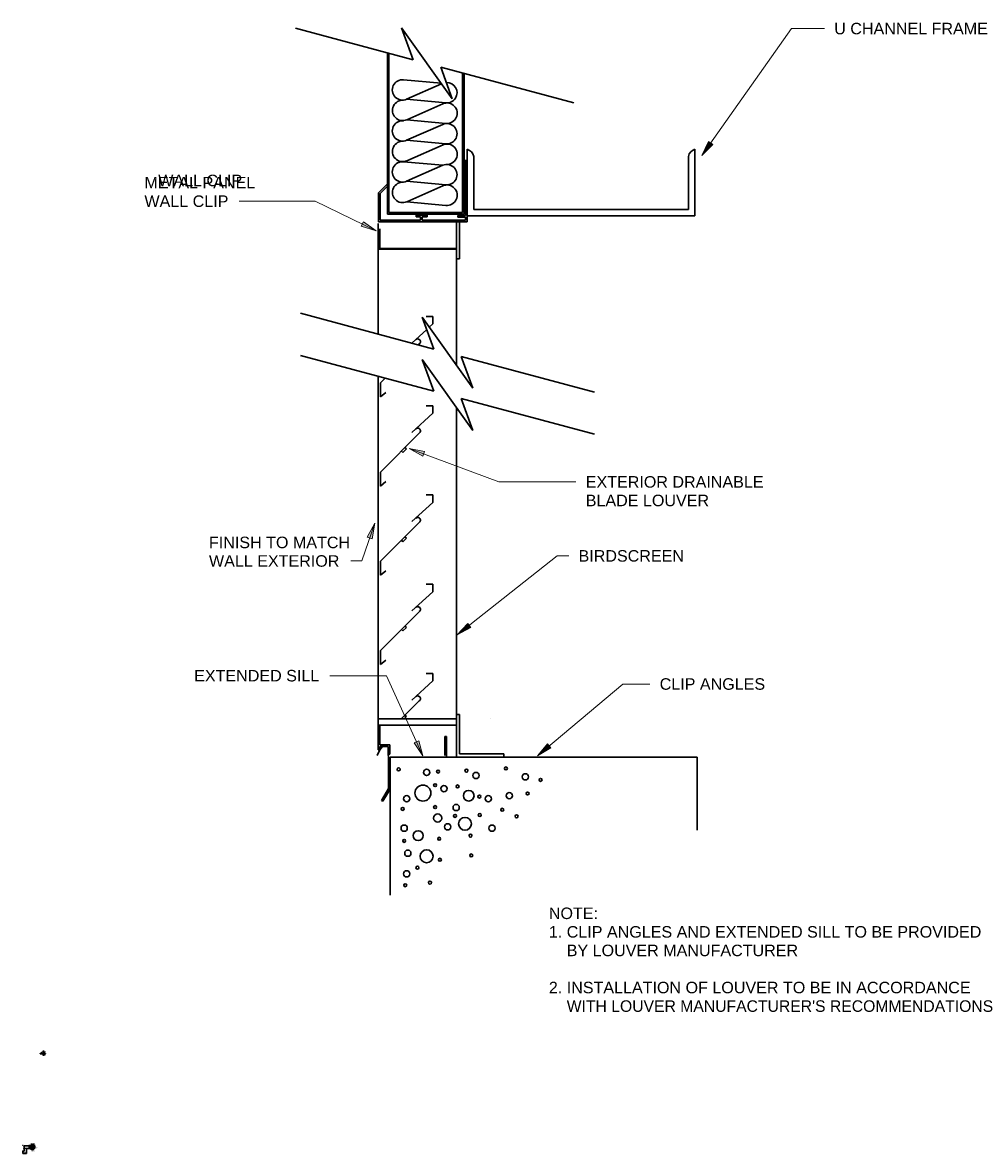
# Model space of a CAD drawing. Header units: inches. Extents: x 0 to 1852, y 1 to 884.
# Tile 1 of 2: x 0 to 743, y 1 to 884. Entities that reach past the tile are written whole.
import ezdxf

# ---------------------------------------------------------------- set-up
doc = ezdxf.new("R2010")
doc.units = ezdxf.units.IN
doc.header["$MEASUREMENT"] = 0
doc.linetypes.add('Center 1_4_', pattern=[0.53125, 0.25, -0.09375, 0.09375, -0.09375])
for name, color, linetype, lineweight in [('A-ANNO-DIMS', 211, 'Continuous', 9), ('A-DETL-CNTR', 5, 'Center 1_4_', 9), ('A-DETL-MEDM', 33, 'Continuous', 30), ('G-ANNO-TEXT', 231, 'Continuous', 9)]:
    doc.layers.add(name, color=color, linetype=linetype, lineweight=lineweight)
doc.styles.add('Arial', font='arial.ttf', dxfattribs={"height": 0.125})
doc.dimstyles.new('Copy of USACE_Arrow', dxfattribs={"dimscale": 12, "dimtxt": 0.125, "dimasz": 0.010417, "dimexe": 0.007812, "dimexo": 0.007813, "dimgap": 0.007812, "dimtad": 1, "dimdec": 5, "dimrnd": 0.03125, "dimzin": 1, "dimdsep": 46, "dimlunit": 4, "dimtxsty": 'Arial', "dimcen": 0.09, "dimazin": 0, "dimtfac": 1, "dimtdec": 5, "dimtix": 1, "dimtmove": 0, "dimatfit": 3, "dimfxl": 1, "dimtvp": 1, "dimtfill": 1, "dimfrac": 2, "dimtolj": 1, "dimtzin": 0, "dimarcsym": 2})

# ---------------------------------------------------------------- blocks, each defined once
blk = doc.blocks.new('*D5')
at = {"layer": 'A-ANNO-DIMS', "color": 0, "lineweight": -2, "transparency": 16777216}
for p, q in [((2.56, 4.54), (0.18, 4.54)), ((0.27, 2.49), (0.18, 2.49)), ((0.28, 4.41), (0.28, 2.61))]:
    blk.add_line(p, q, dxfattribs=at)
at = {"layer": 'A-ANNO-DIMS', "color": 0, "transparency": 16777216}
for points in [[(0.26, 4.41), (0.3, 4.41), (0.28, 4.54)], [(0.26, 2.61), (0.3, 2.61), (0.28, 2.49)]]:
    blk.add_solid(points, dxfattribs=at)
at = {"layer": 'A-ANNO-DIMS', "color": 0, "transparency": 16777216, "insert": (0.02, 3.51), "char_height": 0.125, "width": 0.9377, "attachment_point": 5, "rotation": 90, "style": 'Arial', "bg_fill": 3, "box_fill_scale": 1.25, "bg_fill_color": 256, "bg_fill_true_color": 13158600, "bg_fill_transparency": 0}
blk.add_mtext('\\A1;3X MINIMUM', dxfattribs=at)

msp = doc.modelspace()

# ---------------------------------------------------------------- hatches: boundary and pattern name
at = {"layer": 'G-ANNO-TEXT'}
for points in [[(530.652399, 780.441414), (539.211643, 789.088486), (535.930112, 791.403999)], [(275.975865, 721.691732), (266.042343, 728.717231), (264.296256, 725.100433)], [(301.955157, 551.551433), (312.49117, 545.46662), (313.898174, 549.22832)], [(274.872485, 493.000744), (269.070619, 482.306313), (272.868479, 481.000058)], [(339.403517, 405.828464), (350.064786, 411.691045), (347.575275, 414.842613)], [(312.538389, 311.393468), (309.391254, 323.146257), (305.73638, 321.481342)], [(402.088816, 311.393468), (412.570951, 317.570634), (409.988781, 320.646742)], [(14.62268, 78.877715), (14.611417, 79.003952), (14.570932, 78.993407)], [(16.46117, 77.882569), (16.553728, 77.795992), (16.576872, 77.830843)], [(0.836604, 6.101598), (0.754459, 6.19811), (0.727513, 6.166108)], [(5.198734, 5.590218), (5.215135, 5.715891), (5.173326, 5.714383)], [(5.796216, 4.487172), (5.775298, 4.362172), (5.817133, 4.362172)], [(6.734303, 4.546508), (6.713385, 4.421508), (6.75522, 4.421508)], [(7.298768, 5.155382), (7.41899, 5.115267), (7.4255, 5.156593)], [(7.386886, 4.565001), (7.365968, 4.440001), (7.407804, 4.440001)], [(7.405804, 4.77531), (7.531921, 4.762774), (7.529131, 4.804516)], [(7.964754, 6.447655), (7.985671, 6.572655), (7.943836, 6.572655)], [(8.1691, 4.602249), (8.148182, 4.477249), (8.190018, 4.477249)], [(8.31111, 4.494823), (8.290192, 4.369823), (8.332028, 4.369823)], [(8.790309, 4.535339), (8.769391, 4.410339), (8.811227, 4.410339)]]:
    msp.add_hatch(color=7, dxfattribs=at).paths.add_polyline_path(points)

# ---------------------------------------------------------------- linework, layer by layer
at = {"layer": 'A-DETL-CNTR'}
for p, q in [((0.939174, 2.277564), (-0.282613, 2.277564)), ((2.415165, 0.866857), (-0.282613, 0.866857)), ((9.251674, 6.277564), (0.939174, 6.277564)), ((0.939174, 6.277564), (0.939174, 2.277564)), ((8.977665, 4.723546), (2.415165, 4.723546)), ((2.415165, 4.723546), (2.415165, 0.866857))]:
    msp.add_line(p, q, dxfattribs=at)
at = {"layer": 'A-DETL-MEDM'}
for p, q in [((212.872056, 879.981201), (304.961566, 855.308683)), ((304.961566, 855.308683), (295.937566, 880.160683)), ((295.937566, 880.160683), (335.513566, 824.684683)), ((284.765566, 860.719573), (284.765566, 734.550112)), ((286.013566, 860.38521), (286.013566, 735.798112)), ((335.513566, 824.684683), (326.489566, 849.536683)), ((326.489566, 849.536683), (430.625566, 821.636683)), ((326.776718, 836.931636), (297.377566, 839.646112)), ((343.517566, 735.798112), (343.517566, 844.97456)), ((344.765566, 734.550112), (344.765566, 844.640198)), ((299.861566, 824.406112), (327.144707, 836.415804)), ((330.521566, 821.598112), (299.861566, 824.406112)), ((328.145566, 820.806112), (299.993566, 808.350112)), ((299.861566, 792.366112), (328.049566, 804.762112)), ((299.969566, 808.398112), (330.617566, 805.530112)), ((330.521566, 789.534112), (299.861566, 792.366112)), ((328.3344, 788.825582), (299.993566, 776.298112)), ((347.273566, 785.283276), (347.273566, 733.230112)), ((352.265566, 779.754112), (352.265566, 738.222112)), ((520.217566, 738.222112), (520.217566, 779.76404)), ((525.209566, 733.230112), (525.209566, 785.281496)), ((328.049566, 772.758112), (297.377566, 775.590112)), ((299.861566, 760.362112), (328.049566, 772.758112)), ((345.905566, 733.494112), (345.905566, 777.018112)), ((347.165566, 777.018112), (347.165566, 728.646112)), ((330.521566, 757.542112), (299.861566, 760.362112)), ((277.829566, 751.350112), (284.765566, 758.286112)), ((277.829566, 729.894112), (277.829566, 751.350112)), ((284.765566, 756.522112), (279.089566, 750.834112)), ((328.145566, 756.750112), (299.993566, 744.294112)), ((279.089566, 750.834112), (279.089566, 729.894112)), ((299.969566, 744.342112), (330.617566, 741.486112)), ((284.765566, 734.550112), (344.765566, 734.550112)), ((286.013566, 735.798112), (343.517566, 735.798112)), ((307.265566, 732.474112), (307.265566, 733.722112)), ((307.265566, 733.722112), (315.785566, 733.722112)), ((315.785566, 733.722112), (315.785566, 732.474112)), ((339.929566, 732.234112), (339.929566, 733.494112)), ((339.929566, 733.494112), (345.905566, 733.494112)), ((352.265566, 738.222112), (520.217566, 738.222112)), ((277.545449, 727.278112), (277.545449, 707.838112)), ((277.829566, 728.646112), (277.829566, 729.894112)), ((326.417566, 728.646112), (277.829566, 728.646112)), ((279.089566, 729.894112), (310.733566, 729.894112)), ((310.733566, 732.474112), (307.265566, 732.474112)), ((310.733566, 729.894112), (310.733566, 732.474112)), ((315.785566, 732.474112), (311.993566, 732.474112)), ((311.993566, 732.474112), (311.993566, 729.894112)), ((311.993566, 729.894112), (326.417566, 729.894112)), ((326.417566, 729.894112), (345.905566, 729.894112)), ((347.165566, 728.646112), (326.417566, 728.646112)), ((338.745449, 616.587129), (338.745449, 728.618394)), ((345.905566, 732.234112), (339.929566, 732.234112)), ((341.241449, 699.582112), (341.241449, 728.691254)), ((345.905566, 729.894112), (345.905566, 732.234112)), ((355.037566, 733.290112), (347.165566, 733.290112)), ((347.273566, 733.230112), (525.209566, 733.230112)), ((278.793449, 723.198112), (278.793449, 707.838112)), ((277.545449, 640.865368), (277.545449, 707.838112)), ((277.545449, 707.838112), (338.745449, 707.838112)), ((338.745449, 707.214112), (277.545449, 707.214112)), ((338.745449, 699.582112), (341.241449, 699.582112)), ((321.033449, 629.214112), (216.897449, 657.114112)), ((351.585449, 598.590112), (311.997449, 654.078112)), ((311.997449, 654.078112), (321.033449, 629.214112)), ((315.129449, 654.654112), (320.385449, 654.654112)), ((320.385449, 654.654112), (320.385449, 648.798112)), ((320.385449, 648.762112), (317.598518, 646.227447)), ((315.535024, 644.343908), (303.981449, 633.846112)), ((309.897449, 633.390112), (308.956966, 632.449629)), ((321.033449, 596.286112), (216.897449, 624.186112)), ((351.585449, 565.662112), (311.997449, 621.138112)), ((311.997449, 621.138112), (321.033449, 596.286112)), ((446.685449, 595.542112), (342.549449, 623.442112)), ((342.549449, 623.442112), (351.585449, 598.590112)), ((277.545449, 335.310112), (277.545449, 607.937368)), ((283.089449, 606.438112), (279.465449, 602.790112)), ((279.465449, 602.790112), (279.465449, 591.870112)), ((279.465449, 591.870112), (283.689449, 595.350112)), ((315.129449, 584.910112), (320.385449, 584.910112)), ((320.385449, 584.910112), (320.385449, 579.066112)), ((338.745449, 310.254112), (338.745449, 583.655237)), ((446.685449, 562.614112), (342.549449, 590.514112)), ((342.549449, 590.514112), (351.585449, 565.662112)), ((320.385449, 579.018112), (303.981449, 564.102112)), ((309.897449, 563.646112), (279.465449, 533.046112)), ((295.788311, 549.459085), (296.829449, 548.358112)), ((296.829449, 548.358112), (299.625449, 551.166112)), ((299.625449, 551.166112), (298.498985, 552.184723)), ((279.465449, 533.046112), (279.465449, 522.126112)), ((279.465449, 522.126112), (283.689449, 525.606112)), ((315.129449, 515.166112), (320.385449, 515.166112)), ((320.385449, 515.166112), (320.385449, 509.322112)), ((320.385449, 509.286112), (303.981449, 494.358112)), ((309.897449, 493.902112), (279.465449, 463.302112)), ((295.788311, 479.715085), (296.829449, 478.614112)), ((296.829449, 478.614112), (299.625449, 481.434112)), ((299.625449, 481.434112), (298.498993, 482.440731)), ((279.465449, 463.302112), (279.465449, 452.382112)), ((279.465449, 452.382112), (283.689449, 455.862112)), ((315.129449, 445.422112), (320.385449, 445.422112)), ((320.385449, 445.422112), (320.385449, 439.578112)), ((320.385449, 439.542112), (303.981449, 424.614112)), ((309.897449, 424.170112), (279.465449, 393.570112)), ((295.782494, 409.977236), (296.829449, 408.870112)), ((296.829449, 408.870112), (299.625449, 411.690112)), ((299.625449, 411.690112), (298.497449, 412.698112)), ((279.465449, 393.570112), (279.465449, 382.638112)), ((279.465449, 382.638112), (283.689449, 386.118112)), ((315.129449, 375.678112), (320.385449, 375.678112)), ((320.385449, 375.678112), (320.385449, 369.846112)), ((320.385449, 369.798112), (303.981449, 354.870112)), ((309.897449, 354.426112), (295.689449, 340.134112)), ((338.745449, 340.134112), (277.545449, 340.134112)), ((297.825449, 340.134112), (299.625449, 341.946112)), ((299.625449, 341.946112), (298.501322, 342.962609)), ((338.745449, 310.254112), (338.745449, 343.578112)), ((338.745449, 343.578112), (341.241449, 343.578112)), ((341.241449, 343.578112), (341.241449, 312.750112)), ((365.441566, 340.230112), (365.525566, 340.134112)), ((338.745449, 335.310112), (277.545449, 335.310112)), ((277.545449, 315.870112), (277.545449, 335.310112)), ((278.793449, 335.310112), (278.793449, 319.950112)), ((278.793449, 319.950112), (286.629449, 319.950112)), ((285.381449, 318.702112), (278.793449, 318.702112)), ((278.793449, 318.702112), (278.793449, 315.870112)), ((278.793449, 315.870112), (280.953449, 318.702112)), ((280.953449, 318.702112), (285.381449, 318.702112)), ((285.381449, 312.678112), (285.381449, 318.702112)), ((285.381449, 318.702112), (285.381449, 311.502112)), ((286.629449, 319.950112), (286.629449, 312.678112)), ((329.721449, 311.502112), (329.721449, 326.526112)), ((329.721449, 326.526112), (330.981449, 326.526112)), ((330.981449, 326.526112), (330.981449, 310.254112)), ((276.885449, 311.502112), (278.793449, 315.870112)), ((278.793449, 315.870112), (277.545449, 315.870112)), ((286.629449, 312.678112), (285.381449, 312.678112)), ((285.689566, 311.502112), (285.689566, 285.654112)), ((286.949566, 285.306112), (286.949566, 310.254112)), ((286.949566, 310.254112), (400.637566, 310.254112)), ((375.873449, 310.254112), (338.745449, 310.254112)), ((341.241449, 312.750112), (375.873449, 312.750112)), ((375.873449, 312.750112), (375.873449, 310.254112)), ((400.637566, 310.254112), (526.949566, 310.254112)), ((526.949566, 310.254112), (526.949566, 253.205134)), ((285.689566, 285.654112), (280.133566, 276.438112)), ((281.201566, 275.790112), (286.949566, 285.306112)), ((286.949566, 285.306112), (286.949566, 202.516454)), ((280.133566, 276.438112), (281.201566, 275.790112)), ((15.539487, 79.833406), (16.02034, 79.833406)), ((15.651959, 79.829778), (16.467612, 79.014125)), ((15.651959, 78.845375), (15.651959, 79.829778)), ((15.651959, 79.745403), (16.467612, 78.92975)), ((15.651959, 79.661028), (16.467612, 78.845375)), ((15.651959, 79.576653), (16.383237, 78.845375)), ((15.732706, 79.833406), (16.467612, 79.0985)), ((15.812272, 79.833406), (16.467612, 79.178065)), ((15.891753, 79.833406), (16.467612, 79.257631)), ((15.971318, 79.833406), (16.042868, 79.761856)), ((16.02034, 79.833406), (16.044556, 79.75654)), ((16.044556, 79.75654), (16.068856, 79.888671)), ((16.045147, 79.759662), (16.467612, 79.337196)), ((16.054006, 79.886189), (16.054006, 80.941975)), ((16.057479, 79.826811), (16.467612, 79.416678)), ((16.068856, 79.888671), (16.100075, 79.833406)), ((16.100075, 79.833406), (16.580084, 79.833406)), ((16.13045, 79.833406), (16.467612, 79.496243)), ((16.210015, 79.833406), (16.467612, 79.575809)), ((16.289497, 79.833406), (16.467612, 79.655375)), ((16.369062, 79.833406), (16.467612, 79.73494)), ((16.467612, 78.845375), (16.467612, 79.833406)), ((13.424091, 78.716468), (14.42743, 78.716468)), ((13.424091, 78.456052), (14.42743, 78.456052)), ((14.42743, 78.392513), (14.42743, 78.783138)), ((14.42743, 78.783138), (14.570659, 78.783138)), ((14.42743, 78.591713), (14.570659, 78.591713)), ((14.570659, 78.392513), (14.42743, 78.392513)), ((14.674826, 78.861263), (14.570659, 78.861263)), ((14.570659, 78.861263), (14.570659, 78.314388)), ((14.570659, 78.314388), (14.674826, 78.314388)), ((14.674826, 78.314388), (14.674826, 78.861263)), ((14.818055, 78.783138), (14.674826, 78.783138)), ((14.674826, 78.591713), (14.818055, 78.591713)), ((14.674826, 78.392513), (14.818055, 78.392513)), ((14.818055, 78.392513), (14.818055, 78.783138)), ((14.818055, 78.716468), (14.99603, 78.716468)), ((14.818055, 78.456052), (14.99603, 78.456052)), ((14.845639, 78.716468), (15.146421, 78.716468)), ((14.845639, 78.458656), (15.404233, 78.458656)), ((15.146421, 78.716468), (15.539603, 78.716468)), ((15.275327, 78.845375), (16.994077, 78.845375)), ((15.275327, 78.32975), (16.994077, 78.32975)), ((15.404233, 78.458656), (15.539603, 78.458656)), ((15.539487, 77.324084), (16.02034, 77.324084)), ((15.651959, 79.492278), (16.298862, 78.845375)), ((15.651959, 79.407903), (16.214487, 78.845375)), ((15.651959, 79.323528), (16.130112, 78.845375)), ((15.651959, 79.239153), (16.045737, 78.845375)), ((15.651959, 79.154778), (15.961362, 78.845375)), ((15.651959, 79.070403), (15.876987, 78.845375)), ((15.651959, 78.986028), (15.792612, 78.845375)), ((15.651959, 78.901653), (15.708237, 78.845375)), ((16.467612, 78.845375), (15.651959, 78.845375)), ((15.651959, 78.273471), (15.708237, 78.32975)), ((15.651959, 78.189096), (15.792612, 78.32975)), ((15.651959, 78.104721), (15.876987, 78.32975)), ((15.651959, 78.020346), (15.961362, 78.32975)), ((15.651959, 77.514096), (16.467612, 78.32975)), ((16.467612, 78.32975), (15.651959, 78.32975)), ((15.651959, 78.32975), (15.651959, 77.324084)), ((15.651959, 77.682846), (16.298862, 78.32975)), ((15.651959, 77.767221), (16.214487, 78.32975)), ((15.651959, 77.851596), (16.130112, 78.32975)), ((15.651959, 77.935971), (16.045737, 78.32975)), ((15.651959, 77.598471), (16.383237, 78.32975)), ((15.651959, 77.429721), (16.467612, 78.245375)), ((15.651959, 77.345346), (16.467612, 78.161)), ((15.932742, 78.716468), (15.68521, 78.716468)), ((15.932742, 78.458656), (15.68521, 78.458656)), ((15.715072, 77.324084), (16.467612, 78.076625)), ((15.794637, 77.324084), (16.467612, 77.997059)), ((15.874118, 77.324084), (16.467612, 77.917493)), ((15.953684, 77.324084), (16.467612, 77.837928)), ((16.02034, 77.324084), (16.044556, 77.40095)), ((16.044556, 77.40095), (16.068856, 77.268818)), ((16.054753, 77.345503), (16.467612, 77.758446)), ((16.068856, 77.268818), (16.100075, 77.324084)), ((16.318602, 78.716468), (16.07835, 78.716468)), ((16.318602, 78.458656), (16.07835, 78.458656)), ((16.100075, 77.324084), (16.580084, 77.324084)), ((16.112815, 77.324084), (16.467612, 77.678881)), ((16.192381, 77.324084), (16.467612, 77.599315)), ((16.271862, 77.324084), (16.467612, 77.51975)), ((16.351428, 77.324084), (16.467612, 77.440184)), ((16.430993, 77.324084), (16.467612, 77.360703)), ((16.649859, 78.716468), (16.464209, 78.716468)), ((16.649859, 78.458656), (16.464209, 78.458656)), ((16.467612, 78.32975), (16.467612, 77.324084)), ((16.795466, 78.716468), (16.865171, 78.716468)), ((16.795466, 78.458656), (17.122983, 78.458656)), ((16.865171, 78.716468), (17.423764, 78.716468)), ((17.122983, 78.458656), (17.423764, 78.458656)), ((0.750795, 2.539161), (-0.282613, 2.539161)), ((-0.282613, 2.539161), (-0.282613, 0.632911)), ((0.810449, 2.485608), (-0.282613, 2.485608)), ((2.582038, 0.716684), (-0.282613, 0.716684)), ((2.657045, 0.632911), (-0.282613, 0.632911)), ((5.657045, 6.453149), (0.750795, 6.453149)), ((0.750795, 6.453149), (0.750795, 2.539161)), ((5.657045, 6.424968), (0.810449, 6.424968)), ((0.810449, 6.424968), (0.810449, 2.485608)), ((5.657045, 4.566861), (2.582038, 4.566861)), ((2.582038, 4.566861), (2.582038, 0.716684)), ((5.657045, 4.538764), (2.657045, 4.538764)), ((2.657045, 4.538764), (2.657045, 0.632911)), ((4.714829, 5.864296), (4.546079, 5.864296)), ((4.546079, 5.864296), (4.546079, 5.808018)), ((4.546079, 5.808018), (4.714829, 5.808018)), ((4.546079, 5.142552), (4.546079, 5.198746)), ((4.546079, 5.198746), (4.714829, 5.198746)), ((4.714829, 5.142552), (4.546079, 5.142552)), ((4.630454, 5.864296), (4.630454, 5.976768)), ((4.630454, 5.976768), (5.319545, 5.976768)), ((4.630454, 5.198746), (4.630454, 5.808018)), ((4.630454, 5.142552), (4.630454, 5.029996)), ((4.630454, 5.029996), (5.319545, 5.029996)), ((4.714829, 5.808018), (4.714829, 5.864296)), ((4.714829, 5.198746), (4.714829, 5.142552)), ((5.221079, 5.531521), (5.418011, 5.531521)), ((5.221079, 5.475243), (5.221079, 5.531521)), ((5.418011, 5.475243), (5.221079, 5.475243)), ((5.319545, 5.976768), (5.319545, 5.531521)), ((5.319545, 5.029996), (5.319545, 5.475243)), ((5.418011, 5.531521), (5.418011, 5.475243)), ((5.74142, 6.453149), (5.657045, 6.453149)), ((5.657045, 4.538764), (5.657045, 6.453149)), ((5.657045, 4.538764), (5.74142, 4.538764)), ((5.74142, 4.538764), (5.74142, 6.453149)), ((5.825795, 4.538686), (5.825795, 6.453185)), ((5.91017, 3.974549), (5.91017, 7.017364)), ((5.91017, 7.017364), (6.963086, 7.017364)), ((6.963086, 3.974549), (5.91017, 3.974549)), ((6.963086, 6.975177), (5.952358, 6.975177)), ((5.952358, 6.975177), (5.952358, 4.016736)), ((5.952358, 4.016736), (6.962326, 4.016736)), ((5.994545, 4.538686), (5.994545, 6.453042)), ((6.025004, 7.758599), (6.995821, 7.758599)), ((6.07892, 6.453149), (6.163295, 6.453149)), ((6.07892, 4.538764), (6.07892, 6.453149)), ((6.163295, 4.538764), (6.07892, 4.538764)), ((6.163295, 6.453149), (6.163295, 4.538764)), ((6.453774, 6.453149), (6.163295, 6.453149)), ((6.453788, 6.424968), (6.163295, 6.424968)), ((6.424742, 4.566861), (6.163295, 4.566861)), ((6.453815, 4.538764), (6.163295, 4.538764)), ((6.439286, 4.532605), (6.368502, 4.532605)), ((6.439286, 6.487405), (6.369001, 6.487405)), ((6.440957, 4.504508), (6.369739, 4.504508)), ((6.439286, 6.459308), (6.36996, 6.459308)), ((6.380931, 6.318655), (6.453242, 6.318655)), ((6.382164, 6.346752), (6.452919, 6.346752)), ((6.382164, 4.673258), (6.452448, 4.673258)), ((6.382164, 4.645161), (6.453644, 4.645161)), ((6.382164, 4.573021), (6.439286, 4.573021)), ((6.382318, 6.390711), (6.439557, 6.390711)), ((6.383276, 4.601202), (6.439286, 4.601202)), ((6.383847, 6.418808), (6.439286, 6.418808)), ((8.325911, 6.38278), (6.388323, 6.38278)), ((6.388323, 6.354683), (8.325911, 6.354683)), ((8.325911, 4.63723), (6.388323, 4.63723)), ((6.388323, 4.609049), (8.325911, 4.609049)), ((6.443336, 6.354683), (6.471433, 6.38278)), ((6.443336, 4.63723), (6.471433, 4.609049)), ((6.480629, 6.354683), (6.508726, 6.38278)), ((6.480629, 4.63723), (6.508726, 4.609049)), ((6.555217, 6.354683), (6.583314, 6.38278)), ((6.555217, 4.63723), (6.583314, 4.609049)), ((6.592426, 6.354683), (6.620608, 6.38278)), ((6.592426, 4.63723), (6.620608, 4.609049)), ((6.667014, 6.354683), (6.695195, 6.38278)), ((6.667014, 4.63723), (6.695195, 4.609049)), ((6.704308, 6.354683), (6.732489, 6.38278)), ((6.704308, 4.63723), (6.732489, 4.609049)), ((6.920898, 6.424968), (6.738142, 6.424968)), ((6.738142, 6.424968), (6.738142, 6.38278)), ((6.738142, 6.414421), (6.931445, 6.414421)), ((6.738142, 6.403874), (6.941992, 6.403874)), ((6.738142, 6.393327), (6.952539, 6.393327)), ((6.738142, 4.565933), (6.738142, 4.609049)), ((6.952539, 4.597574), (6.738142, 4.597574)), ((6.941992, 4.587027), (6.738142, 4.587027)), ((6.931445, 4.57648), (6.738142, 4.57648)), ((6.920898, 4.565933), (6.738142, 4.565933)), ((6.778895, 6.354683), (6.807076, 6.38278)), ((6.778895, 4.63723), (6.807076, 4.609049)), ((6.816189, 6.354683), (6.844286, 6.38278)), ((6.816189, 4.63723), (6.844286, 4.609049)), ((6.850614, 7.499146), (7.331467, 7.499146)), ((6.850614, 3.489983), (7.331467, 3.489983)), ((6.890776, 6.354683), (6.918873, 6.38278)), ((6.890776, 4.63723), (6.918873, 4.609049)), ((6.963086, 6.607808), (6.920898, 6.607808)), ((6.920898, 6.607808), (6.920898, 6.424968)), ((6.920898, 4.383177), (6.920898, 4.565933)), ((6.963086, 4.383177), (6.920898, 4.383177)), ((6.92807, 6.354683), (6.956167, 6.38278)), ((6.92807, 4.63723), (6.956167, 4.609049)), ((6.931445, 6.414421), (6.931445, 6.607808)), ((6.931445, 4.383177), (6.931445, 4.57648)), ((6.941992, 6.403874), (6.941992, 6.607808)), ((6.941992, 4.383177), (6.941992, 4.587027)), ((6.952539, 6.393327), (6.952539, 6.607808)), ((6.952539, 4.383177), (6.952539, 4.597574)), ((6.962326, 4.016736), (7.441239, 4.495649)), ((6.963086, 7.495518), (7.778739, 6.679864)), ((6.963086, 6.607808), (6.963086, 7.495518)), ((6.963086, 7.411143), (7.778739, 6.595489)), ((6.963086, 7.326768), (7.778739, 6.511114)), ((6.963086, 7.242393), (7.694364, 6.511114)), ((6.963086, 7.158018), (7.609989, 6.511114)), ((6.963086, 7.073643), (7.525614, 6.511114)), ((6.963086, 6.989268), (7.441239, 6.511114)), ((6.963086, 6.904893), (7.356864, 6.511114)), ((6.963086, 6.820518), (7.272489, 6.511114)), ((6.963086, 6.736143), (7.188114, 6.511114)), ((6.963086, 6.651768), (7.103739, 6.511114)), ((6.963086, 6.38278), (6.963086, 6.607808)), ((6.963086, 6.567393), (7.019364, 6.511114)), ((7.778739, 6.511114), (6.963086, 6.511114)), ((6.963086, 4.383177), (6.963086, 4.609049)), ((6.963086, 4.439371), (7.019364, 4.495649)), ((6.963086, 4.354996), (7.103739, 4.495649)), ((6.963086, 4.270621), (7.188114, 4.495649)), ((6.963086, 4.186246), (7.272489, 4.495649)), ((6.963086, 3.679996), (7.778739, 4.495649)), ((7.778739, 4.495649), (6.963086, 4.495649)), ((6.963086, 3.848746), (7.609989, 4.495649)), ((6.963086, 3.933121), (7.525614, 4.495649)), ((6.963086, 4.101871), (7.356864, 4.495649)), ((6.963086, 3.764371), (7.694364, 4.495649)), ((6.963086, 3.595621), (7.778739, 4.411274)), ((6.963086, 4.383177), (6.963086, 3.489983)), ((6.963086, 3.511246), (7.778739, 4.326899)), ((7.002658, 6.354683), (7.030754, 6.38278)), ((7.002658, 4.63723), (7.030754, 4.609049)), ((7.026198, 3.489983), (7.778739, 4.242524)), ((7.039951, 6.354683), (7.068048, 6.38278)), ((7.039951, 4.63723), (7.068048, 4.609049)), ((7.043833, 7.499146), (7.778739, 6.764239)), ((7.105764, 3.489983), (7.778739, 4.162958)), ((7.114539, 6.354683), (7.142636, 6.38278)), ((7.114539, 4.63723), (7.142636, 4.609049)), ((7.123398, 7.499146), (7.778739, 6.843805)), ((7.151833, 6.354683), (7.179929, 6.38278)), ((7.151833, 4.63723), (7.179929, 4.609049)), ((7.185245, 3.489983), (7.778739, 4.083393)), ((7.202879, 7.499146), (7.778739, 6.923371)), ((7.226336, 6.354683), (7.254517, 6.38278)), ((7.226336, 4.63723), (7.254517, 4.609049)), ((7.263629, 6.354683), (7.291811, 6.38278)), ((7.263629, 4.63723), (7.291811, 4.609049)), ((7.264811, 3.489983), (7.778739, 4.003827)), ((7.282445, 7.499146), (7.353995, 7.427596)), ((7.310373, 6.354683), (7.310373, 4.63723)), ((7.394929, 5.74827), (7.310373, 5.734077)), ((7.394886, 5.734065), (7.310542, 5.734065)), ((7.310542, 5.734065), (7.394929, 5.719906)), ((7.331376, 5.737602), (7.394905, 5.737602)), ((7.331467, 7.499146), (7.355683, 7.42228)), ((7.331467, 3.489983), (7.355683, 3.566849)), ((7.331729, 5.73051), (7.394868, 5.73051)), ((7.338217, 6.354683), (7.366398, 6.38278)), ((7.338217, 4.63723), (7.366398, 4.609049)), ((7.352062, 5.741075), (7.394852, 5.741075)), ((7.35231, 5.727057), (7.39492, 5.727057)), ((7.355683, 7.42228), (7.379983, 7.554411)), ((7.355683, 3.566849), (7.379983, 3.434718)), ((7.356273, 7.425402), (7.778739, 7.002936)), ((7.365133, 7.652793), (7.365133, 8.031383)), ((7.36588, 3.511402), (7.778739, 3.924346)), ((7.368606, 7.492551), (7.778739, 7.082418)), ((7.375511, 6.354683), (7.403692, 6.38278)), ((7.375511, 4.63723), (7.403692, 4.609049)), ((7.379983, 7.554411), (7.411201, 7.499146)), ((7.379983, 3.434718), (7.411201, 3.489983)), ((7.394917, 5.734105), (8.581483, 5.734105)), ((7.411201, 7.499146), (7.891211, 7.499146)), ((7.411201, 3.489983), (7.891211, 3.489983)), ((7.422845, 6.354683), (7.422845, 4.63723)), ((7.423942, 3.489983), (7.778739, 3.84478)), ((7.484017, 6.251155), (7.436936, 6.321186)), ((7.436936, 6.321186), (7.472289, 6.243224)), ((7.495829, 6.259086), (7.436936, 6.321186)), ((7.441576, 7.499146), (7.778739, 7.161983)), ((7.44567, 6.301925), (7.481148, 6.249214)), ((7.450098, 6.354683), (7.478195, 6.38278)), ((7.450098, 4.63723), (7.478195, 4.609049)), ((7.451614, 6.305709), (7.48697, 6.253096)), ((7.454404, 6.282665), (7.478195, 6.247189)), ((7.466097, 6.290437), (7.489923, 6.255036)), ((7.8317, 5.734105), (7.484017, 6.251155)), ((7.487392, 6.354683), (7.515489, 6.38278)), ((7.487392, 4.63723), (7.515489, 4.609049)), ((7.503508, 3.489983), (7.778739, 3.765214)), ((7.521142, 7.499146), (7.778739, 7.241549)), ((7.561979, 6.354683), (7.590076, 6.38278)), ((7.561979, 4.63723), (7.590076, 4.609049)), ((7.582989, 3.489983), (7.778739, 3.685649)), ((7.599273, 6.354683), (7.62737, 6.38278)), ((7.599273, 4.63723), (7.62737, 4.609049)), ((7.600623, 7.499146), (7.778739, 7.321114)), ((7.662554, 3.489983), (7.778739, 3.606083)), ((7.673186, 6.354683), (7.701367, 6.38278)), ((7.673186, 4.63723), (7.701367, 4.609049)), ((7.680189, 7.499146), (7.778739, 7.40068)), ((7.688879, 7.758599), (8.965895, 7.758599)), ((7.710479, 6.354683), (7.738661, 6.38278)), ((7.710479, 4.63723), (7.738661, 4.609049)), ((7.74212, 3.489983), (7.778739, 3.526602)), ((7.778739, 6.607808), (7.778739, 7.499146)), ((7.820926, 6.607808), (7.778739, 6.607808)), ((7.778739, 6.607808), (7.778739, 6.38278)), ((7.778739, 4.609049), (7.778739, 4.383177)), ((7.778739, 4.383177), (7.778739, 3.489983)), ((7.778739, 4.383177), (7.820926, 4.383177)), ((7.785067, 6.354683), (7.813164, 6.38278)), ((7.785067, 4.63723), (7.813164, 4.609049)), ((7.789286, 6.393327), (7.789286, 6.607808)), ((8.003767, 6.393327), (7.789286, 6.393327)), ((7.789286, 4.383177), (7.789286, 4.597574)), ((7.789286, 4.597574), (8.003767, 4.597574)), ((7.799833, 6.403874), (7.799833, 6.607808)), ((8.003767, 6.403874), (7.799833, 6.403874)), ((7.799833, 4.383177), (7.799833, 4.587027)), ((7.799833, 4.587027), (8.003767, 4.587027)), ((7.810379, 6.414421), (7.810379, 6.607808)), ((8.003767, 6.414421), (7.810379, 6.414421)), ((7.810379, 4.383177), (7.810379, 4.57648)), ((7.810379, 4.57648), (8.003767, 4.57648)), ((7.820926, 6.424968), (7.820926, 6.607808)), ((8.003767, 6.424968), (7.820926, 6.424968)), ((7.820926, 4.383177), (7.820926, 4.565933)), ((7.820926, 4.565933), (8.003767, 4.565933)), ((7.822361, 6.354683), (7.850458, 6.38278)), ((7.822361, 4.63723), (7.850458, 4.609049)), ((7.896948, 6.354683), (7.925045, 6.38278)), ((7.896948, 4.63723), (7.925045, 4.609049)), ((7.912558, 6.468505), (7.912558, 6.277564)), ((7.912558, 4.523408), (7.912558, 4.714349)), ((7.934242, 6.354683), (7.962339, 6.38278)), ((7.934242, 4.63723), (7.962339, 4.609049)), ((8.003767, 6.38278), (8.003767, 6.424968)), ((8.003767, 4.565933), (8.003767, 4.609049)), ((8.008829, 6.354683), (8.036926, 6.38278)), ((8.008829, 4.63723), (8.036926, 4.609049)), ((8.024101, 5.734105), (8.024101, 5.609905)), ((8.024101, 5.609905), (8.19475, 5.734105)), ((8.046123, 6.354683), (8.07422, 6.38278)), ((8.046123, 4.63723), (8.07422, 4.609049)), ((8.120711, 6.354683), (8.148808, 6.38278)), ((8.120711, 4.63723), (8.148808, 4.609049)), ((8.158004, 6.354683), (8.186101, 6.38278)), ((8.158004, 4.63723), (8.186101, 4.609049)), ((8.227361, 6.314268), (8.227361, 5.762539)), ((8.227361, 5.706261), (8.227361, 4.692496)), ((8.232508, 6.354683), (8.260689, 6.38278)), ((8.232508, 4.63723), (8.260689, 4.609049)), ((8.33207, 4.673258), (8.261701, 4.673258)), ((8.33207, 6.346752), (8.262173, 6.346752)), ((8.333247, 6.318655), (8.262495, 6.318655)), ((8.33207, 4.645161), (8.262897, 4.645161)), ((8.269801, 6.354683), (8.297983, 6.38278)), ((8.269801, 4.63723), (8.297983, 4.609049)), ((8.33207, 4.573021), (8.274121, 4.573021)), ((8.274864, 6.487405), (8.345233, 6.487405)), ((8.274864, 6.459308), (8.34622, 6.459308)), ((8.33033, 6.418808), (8.274864, 6.418808)), ((8.330901, 4.601202), (8.274864, 4.601202)), ((8.275068, 4.532605), (8.345676, 4.532605)), ((8.33186, 6.390711), (8.275164, 6.390711)), ((8.276224, 4.538764), (8.945071, 4.538764)), ((8.276547, 4.566861), (8.950027, 4.566861)), ((8.276563, 4.504508), (8.345998, 4.504508)), ((8.289381, 6.453149), (9.282635, 6.453149)), ((8.289394, 6.424968), (9.277665, 6.424968)), ((8.64122, 5.794096), (8.581483, 5.734527)), ((8.581483, 5.734527), (8.64122, 5.674789)), ((8.937629, 4.496577), (9.017701, 4.950514)), ((8.998801, 5.298308), (9.048498, 5.388674)), ((9.088745, 5.66593), (9.218008, 5.774436)), ((9.148483, 5.692508), (9.088745, 5.66593)), ((9.105029, 5.44588), (9.148483, 5.692508)), ((9.15827, 5.747858), (9.289895, 6.494324)), ((9.218008, 5.774436), (9.15827, 5.747858))]:
    msp.add_line(p, q, dxfattribs=at)
for centre, radius in [((293.597458, 300.747256), 1.152904), ((315.502658, 298.345256), 2.440204), ((346.631106, 299.717828), 1.152904), ((377.471326, 301.433544), 1.152904), ((324.437678, 299.03154), 1.152904), ((354.12499, 295.943252), 2.440204), ((392.747322, 294.913824), 2.440204), ((404.564602, 292.511824), 1.152904), ((312.620398, 282.217528), 6.244948), ((322.131866, 288.394104), 1.152904), ((329.049298, 285.64896), 2.440204), ((339.713674, 287.364676), 1.152904), ((348.360466, 280.158672), 4.164412), ((394.476682, 281.874388), 1.152904), ((299.938438, 277.756668), 2.440204), ((356.71903, 279.472384), 1.152904), ((363.636462, 277.756668), 2.440204), ((380.065362, 280.158672), 2.440204), ((296.767946, 269.86438), 1.152904), ((324.14945, 262.658372), 3.192396), ((322.131866, 271.236952), 1.152904), ((338.56077, 270.893808), 2.440204), ((337.69609, 264.374088), 1.152904), ((357.007254, 265.060376), 1.152904), ((374.589062, 269.178092), 1.152904), ((385.82989, 264.030944), 1.152904), ((297.920854, 254.766084), 2.440204), ((331.931562, 255.795512), 2.440204), ((345.478202, 258.197512), 5.00682), ((366.518726, 254.766084), 2.440204), ((308.873454, 248.932648), 3.885784), ((325.302354, 246.530648), 1.152904), ((349.801594, 248.932648), 1.152904), ((297.920854, 244.814932), 1.152904), ((300.803114, 235.206924), 2.440204), ((315.502658, 232.804924), 5.088464), ((325.87881, 230.05978), 1.152904), ((350.37805, 233.491212), 1.152904), ((299.938438, 219.0792), 2.440204), ((308.297002, 223.883204), 1.152904), ((318.096698, 212.21634), 1.152904), ((298.78553, 210.15748), 1.152904), ((4.588253, 5.836121), 0.014062), ((4.588253, 5.170628), 0.014062), ((4.588253, 5.836121), 0.010547), ((4.588253, 5.170628), 0.010547), ((4.588253, 5.836121), 0.007031), ((4.588253, 5.170628), 0.007031), ((4.672628, 5.836121), 0.014062), ((4.672628, 5.170628), 0.014062), ((4.672628, 5.836121), 0.010547), ((4.672628, 5.170628), 0.010547), ((4.672628, 5.836121), 0.007031), ((4.672628, 5.170628), 0.007031), ((7.256584, 5.728839), 0.05625), ((7.256584, 5.163751), 0.05625), ((7.256584, 5.728839), 0.049219), ((7.256584, 5.163751), 0.049219), ((7.256584, 5.728839), 0.042187), ((7.256584, 5.163751), 0.042187), ((7.256584, 5.728839), 0.035156), ((7.256584, 5.163751), 0.035156), ((7.256584, 5.728839), 0.028125), ((7.256584, 5.163751), 0.028125), ((7.256584, 5.728839), 0.021094), ((7.256584, 5.163751), 0.021094), ((7.256584, 5.728839), 0.014062), ((7.256584, 5.163751), 0.014062), ((7.256584, 5.728839), 0.007031), ((7.256584, 5.163751), 0.007031), ((7.831459, 5.734464), 0.078276)]:
    msp.add_circle(centre, radius, dxfattribs=at)
for centre, radius, start, end in [((296.651066, 831.685112), 7.990349, 84.743294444, 293.840983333), ((331.261066, 829.508112), 7.990349, 264.666152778, 92.845953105), ((296.757066, 815.666112), 7.990349, 84.743294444, 293.840983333), ((331.367066, 813.489112), 7.990349, 264.666152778, 113.763841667), ((296.651066, 799.629112), 7.990349, 84.743294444, 293.840983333), ((331.261066, 797.452112), 7.990349, 264.666152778, 113.763841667), ((296.757066, 783.610112), 7.990349, 84.743294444, 293.840983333), ((331.367066, 781.433112), 7.990349, 264.666152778, 112.305263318), ((345.241066, 778.420112), 7.157798, 10.734188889, 73.503543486), ((527.248066, 778.420112), 7.157798, 106.54655264, 169.178076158), ((296.651066, 767.632112), 7.990349, 84.743294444, 293.840983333), ((331.261066, 765.455112), 7.990349, 264.666152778, 113.763841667), ((296.757066, 751.612112), 7.990349, 84.743294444, 293.840983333), ((331.367066, 749.435112), 7.990349, 264.666152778, 113.763841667), ((308.518949, 634.975112), 2.14154, 304.009038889, 135.602102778), ((308.518949, 565.233112), 2.14154, 304.009038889, 135.602102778), ((308.518949, 495.492112), 2.14154, 304.009038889, 135.602102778), ((308.518949, 425.750112), 2.14154, 304.009038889, 135.602102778), ((308.518949, 356.008112), 2.14154, 304.009038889, 135.602102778), ((13.424091, 78.652015), 0.064453, 90, 270), ((13.424091, 78.523109), 0.064453, 90, 270), ((13.424091, 78.523109), 0.064453, 270, 90), ((15.275327, 78.716468), 0.128906, 90, 270), ((15.275327, 78.458656), 0.128906, 180, 270), ((15.275327, 78.458656), 0.128906, 270, 90), ((16.994077, 78.716468), 0.128906, 90, 270), ((16.994077, 78.716468), 0.128906, 0, 90), ((16.994077, 78.458656), 0.128906, 270, 90), ((17.423764, 78.652015), 0.064453, 90, 270), ((17.423764, 78.652015), 0.064453, 270, 90), ((17.423764, 78.523109), 0.064453, 270, 90), ((5.783608, 6.453114), 0.042187, 0, 180), ((5.783608, 4.538757), 0.042187, 180, 0), ((5.867983, 6.453114), 0.042187, 70.528777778, 179.903010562), ((5.867983, 4.538757), 0.042187, 180.096989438, 289.471219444), ((5.952358, 6.453114), 0.042187, 0, 48.189683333), ((5.952358, 4.538757), 0.042187, 311.810313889, 0), ((6.036733, 6.453114), 0.042187, 0, 180.096989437), ((6.036733, 4.538757), 0.042187, 180.096989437, 0), ((6.38215, 6.368739), 0.050098, 88.05822244, 268.606044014), ((6.38215, 4.623146), 0.050098, 90.000041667, 270.000041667), ((6.368959, 6.473335), 0.014063, 90, 274.082326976), ((6.368959, 4.51855), 0.014063, 91.863186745, 273.177348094), ((6.38215, 6.368739), 0.021973, 89.561769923, 269.999955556), ((6.38215, 4.623146), 0.021973, 90.000041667, 272.938324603), ((6.439286, 4.55282), 0.020216, 315.95069137, 136.005642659), ((6.4384, 6.439051), 0.014062, 270, 90), ((6.4384, 4.55282), 0.014062, 270, 90), ((6.439286, 6.439051), 0.048341, 270.322030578, 90), ((6.439286, 4.55282), 0.048341, 271.980916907, 90), ((6.452462, 4.659175), 0.014063, 274.82052269, 90), ((6.452462, 6.332696), 0.014063, 273.177348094, 88.136813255), ((6.439286, 6.439051), 0.020216, 315.839680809, 44.216380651), ((8.274892, 6.439051), 0.048341, 90, 270.322030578), ((8.274892, 4.55282), 0.048341, 90, 271.980916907), ((8.261715, 6.332696), 0.014063, 88.136813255, 273.177348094), ((8.261715, 4.659175), 0.014063, 90, 274.82052269), ((8.274892, 6.439051), 0.020216, 44.216380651, 315.839680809), ((8.274892, 4.55282), 0.020216, 92.185531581, 270.49797618), ((8.275778, 6.439051), 0.014062, 90, 270), ((8.275778, 4.55282), 0.014062, 86.865886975, 271.819695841), ((8.332028, 6.368739), 0.050098, 271.393955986, 91.94177756), ((8.332028, 4.623146), 0.021973, 267.061675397, 89.999955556), ((8.332028, 6.368739), 0.021973, 270.000041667, 90.438230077), ((8.332028, 4.623146), 0.050098, 269.999955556, 89.999955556), ((8.345218, 6.473335), 0.014063, 274.082326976, 90), ((8.345218, 4.51855), 0.014063, 273.177348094, 88.136813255)]:
    msp.add_arc(centre, radius, start, end, dxfattribs=at)
at = {"layer": 'G-ANNO-TEXT', "color": 7}
for p, q in [((530.652399, 780.441414), (600.634023, 879.618968)), ((600.634023, 879.618968), (626.473392, 879.618968)), ((535.930112, 791.403999), (530.652399, 780.441414)), ((530.652399, 780.441414), (539.211643, 789.088486)), ((539.211643, 789.088486), (535.930112, 791.403999)), ((190.513411, 744.742452), (169.026009, 744.742452)), ((228.229206, 744.742452), (190.513411, 744.742452)), ((275.975865, 721.691732), (228.229206, 744.742452)), ((266.042343, 728.717231), (264.296256, 725.100433)), ((264.296256, 725.100433), (275.975865, 721.691732)), ((275.975865, 721.691732), (266.042343, 728.717231)), ((301.955157, 551.551433), (312.49117, 545.46662)), ((313.898174, 549.22832), (301.955157, 551.551433)), ((301.955157, 551.551433), (371.967309, 525.364494)), ((312.49117, 545.46662), (313.898174, 549.22832)), ((371.967309, 525.364494), (432.210324, 525.364494)), ((274.872485, 493.000744), (264.750185, 463.570744)), ((274.872485, 493.000744), (269.070619, 482.306313)), ((272.868479, 481.000058), (274.872485, 493.000744)), ((269.070619, 482.306313), (272.868479, 481.000058)), ((264.750185, 463.570744), (256.239555, 463.570744)), ((339.403517, 405.828464), (417.556618, 467.563764)), ((417.556618, 467.563764), (426.580433, 467.563764)), ((347.575275, 414.842613), (339.403517, 405.828464)), ((339.403517, 405.828464), (350.064786, 411.691045)), ((350.064786, 411.691045), (347.575275, 414.842613)), ((240.186628, 373.942862), (239.927573, 373.942862)), ((284.045071, 373.942862), (240.186628, 373.942862)), ((312.538389, 311.393468), (284.045071, 373.942862)), ((402.088816, 311.393468), (468.84459, 367.430104)), ((468.84459, 367.430104), (490.011054, 367.430104)), ((309.391254, 323.146257), (305.73638, 321.481342)), ((305.73638, 321.481342), (312.538389, 311.393468)), ((312.538389, 311.393468), (309.391254, 323.146257)), ((409.988781, 320.646742), (402.088816, 311.393468)), ((412.570951, 317.570634), (409.988781, 320.646742)), ((402.088816, 311.393468), (412.570951, 317.570634)), ((14.220059, 79.719597), (14.217311, 79.719597)), ((14.40341, 79.719597), (14.220059, 79.719597)), ((14.62268, 78.877715), (14.40341, 79.719597)), ((14.611417, 79.003952), (14.570932, 78.993407)), ((14.570932, 78.993407), (14.62268, 78.877715)), ((14.62268, 78.877715), (14.611417, 79.003952)), ((16.46117, 77.882569), (16.553728, 77.795992)), ((16.576872, 77.830843), (16.46117, 77.882569)), ((16.46117, 77.882569), (16.984043, 77.535336)), ((16.553728, 77.795992), (16.576872, 77.830843)), ((16.984043, 77.535336), (17.380415, 77.535336)), ((-0.391432, 7.135614), (0.092776, 7.135614)), ((0.836604, 6.101598), (-0.391432, 7.135614)), ((0.754459, 6.19811), (0.727513, 6.166108)), ((0.727513, 6.166108), (0.836604, 6.101598)), ((0.836604, 6.101598), (0.754459, 6.19811)), ((5.148464, 6.98456), (4.430983, 6.98456)), ((5.796216, 4.201376), (5.011858, 4.201376)), ((5.198734, 5.590218), (5.148464, 6.98456)), ((5.215135, 5.715891), (5.173326, 5.714383)), ((5.173326, 5.714383), (5.198734, 5.590218)), ((5.198734, 5.590218), (5.215135, 5.715891)), ((5.796216, 4.487172), (5.775298, 4.362172)), ((5.775298, 4.362172), (5.817133, 4.362172)), ((5.817133, 4.362172), (5.796216, 4.487172)), ((5.796216, 4.487172), (5.796216, 4.201376)), ((6.208604, 3.50091), (6.205971, 3.50091)), ((6.734303, 3.50091), (6.208604, 3.50091)), ((6.734303, 4.546508), (6.713385, 4.421508)), ((6.713385, 4.421508), (6.75522, 4.421508)), ((6.75522, 4.421508), (6.734303, 4.546508)), ((6.734303, 4.546508), (6.734303, 3.50091)), ((7.4255, 5.156593), (7.298768, 5.155382)), ((7.298768, 5.155382), (7.41899, 5.115267)), ((7.298768, 5.155382), (9.02654, 4.883195)), ((7.386886, 4.565001), (7.365968, 4.440001)), ((7.365968, 4.440001), (7.407804, 4.440001)), ((7.407804, 4.440001), (7.386886, 4.565001)), ((7.386886, 4.565001), (7.386886, 3.128497)), ((7.386886, 3.128497), (8.042456, 3.128497)), ((7.405804, 4.77531), (9.02654, 4.883618)), ((7.529131, 4.804516), (7.405804, 4.77531)), ((7.405804, 4.77531), (7.531921, 4.762774)), ((7.41899, 5.115267), (7.4255, 5.156593)), ((7.531921, 4.762774), (7.529131, 4.804516)), ((7.985671, 6.572655), (7.943836, 6.572655)), ((7.943836, 6.572655), (7.964754, 6.447655)), ((7.964754, 7.08562), (8.431921, 7.08562)), ((7.964754, 6.447655), (7.964754, 7.08562)), ((7.964754, 6.447655), (7.985671, 6.572655)), ((8.1691, 4.602249), (8.148182, 4.477249)), ((8.148182, 4.477249), (8.190018, 4.477249)), ((8.190018, 4.477249), (8.1691, 4.602249)), ((8.1691, 4.602249), (8.1691, 3.757993)), ((8.1691, 3.757993), (8.314368, 3.757993)), ((8.31111, 4.494823), (8.290192, 4.369823)), ((8.290192, 4.369823), (8.332028, 4.369823)), ((8.332028, 4.369823), (8.31111, 4.494823)), ((8.31111, 4.494823), (8.31111, 3.99908)), ((8.31111, 3.99908), (8.568476, 3.99908)), ((8.790309, 4.535339), (8.769391, 4.410339)), ((8.769391, 4.410339), (8.811227, 4.410339)), ((8.811227, 4.410339), (8.790309, 4.535339)), ((8.790309, 4.535339), (8.790309, 4.336967)), ((8.790309, 4.336967), (9.115859, 4.336967)), ((9.02654, 4.883618), (9.762947, 4.883618)), ((9.02654, 4.883195), (9.762947, 4.883618))]:
    msp.add_line(p, q, dxfattribs=at)

# ---------------------------------------------------------------- texts
at = {"layer": 'G-ANNO-TEXT', "color": 7, "attachment_point": 1, "style": 'Arial'}
for s, insert, char_height, width in [('U CHANNEL FRAME', (634.153392, 884.118968), 9, 147.864), ('METAL PANEL', (94.846009, 763.742452), 9, 106.353), ('WALL CLIP', (105.617566, 765.457593), 9, 80.598), ('WALL CLIP', (94.846009, 749.242452), 9, 80.598), ('EXTERIOR DRAINABLE ', (439.890324, 529.864494), 9, 174.225), ('BLADE LOUVER ', (439.890324, 515.364494), 9, 122.715), ('FINISH TO MATCH', (145.309555, 482.570744), 9, 135.138), ('BIRDSCREEN', (434.260433, 472.063764), 9, 101.202), ('WALL EXTERIOR', (145.309555, 468.070744), 9, 125.139), ('EXTENDED SILL', (133.747573, 378.442862), 9, 119.382), ('CLIP ANGLES', (497.691054, 371.930104), 9, 100.899), ('NOTE:', (411.048253, 192.742322), 9, 47.268), ('1. CLIP ANGLES AND EXTENDED SILL TO BE PROVIDED', (411.048253, 178.242322), 9, 413.898), ('    BY LOUVER MANUFACTURER', (411.048253, 163.742322), 9, 239.37), ('2. INSTALLATION OF LOUVER TO BE IN ACCORDANCE ', (411.048253, 134.742322), 9, 408.444), ("    WITH LOUVER MANUFACTURER'S RECOMMENDATIONS", (411.048253, 120.242322), 9, 437.229), ('NON-CONDUCTIVE UNION', (12.455019, 79.766472), 0.09375, 2.0389375), ('\\LSCIF AREA', (15.025475, 80.224989), 0.09375, 0.845875), ('\\LNON-SCIF AREA', (16.487951, 80.224989), 0.09375, 1.25934375), ('WALL', (17.460415, 77.582211), 0.09375, 0.441875), ('ACOUSTICALLY LINED, THRU-', (0.172776, 7.182489), 0.09375, 2.323), ('WALL SHEET METAL DUCT.', (0.172776, 7.031447), 0.09375, 2.1399375), ('WITH LOCK HASP IN ', (2.812007, 7.031447), 0.09375, 1.62546875), ('HINGED ACCESS DOOR', (2.812007, 7.182489), 0.09375, 1.8621875), ('BOTTOM OF DUCT', (2.812007, 6.880406), 0.09375, 1.451875), ("6'' FLEXIBLE CONNECTION", (3.225952, 4.323911), 0.09375, 2.0641875), ('(NON-CONDUCTIVE)', (3.225952, 4.17287), 0.09375, 1.5844375), ('SECURE RETAINING ANGLE TO WALL', (3.391596, 3.698827), 0.09375, 2.93215625), ("SLEEVE WITH 1/2'' LONG WELDS @ 8'' O.C.", (3.391596, 3.547785), 0.09375, 3.3140625), ('SECURE AREA', (6.025541, 7.890729), 0.09375, 1.1551875), ('NON-SECURE AREA', (7.676392, 7.890729), 0.09375, 1.56865625), ("1/4'' TO 1/2 '' CLEARANCE", (8.122456, 3.175372), 0.09375, 1.95371875), ('9 GAUGE STEEL WALL SLEEVE', (8.394368, 3.804868), 0.09375, 2.424), ('ANGLE. SECURE ANGLES ', (8.511921, 7.20804), 0.09375, 2.04840625), ("@ 3'' O.C. ANGLES MUST ", (8.511921, 7.056998), 0.09375, 1.97896875), ("OPENING 1'' MINIMUM", (8.511921, 6.754915), 0.09375, 1.704375), ('1-1/2" x 1-1/2" x 1/8"', (8.511921, 7.510123), 0.09375, 1.4581875), ('PERIMETER RETAINING ', (8.511921, 7.359082), 0.09375, 1.89690625), ('LAP STRUCTURAL ', (8.511921, 6.905957), 0.09375, 1.47396875), ('TYP.', (8.649803, 5.772275), 0.09375, 0.3535), ('BREAKAWAT SLIP JOINT (TYP.)', (8.648476, 4.045955), 0.09375, 2.4176875), ('DUCT', (9.195859, 4.383842), 0.09375, 0.4481875), ('WELD AT ALL ', (9.842947, 4.930448), 0.09375, 1.0920625), ("1/2'' O HARDENED STEEL", (9.842947, 5.232531), 0.09375, 1.956875), ("BARS AT 6'' O.C. EACH WAY.", (9.842947, 5.081489), 0.09375, 2.209375), ('INTERSECTIONS', (9.842947, 4.779406), 0.09375, 1.300375), ('REFER TO IDC/ICS 705', (9.842947, 4.628364), 0.09375, 1.75171875)]:
    msp.add_mtext(s, dxfattribs=dict(at, insert=insert, char_height=char_height, width=width))

# ---------------------------------------------------------------- next in the draw order: dimensions: what is measured, and where the dimension line sits
at = {"layer": 'A-ANNO-DIMS'}
dim = msp.add_linear_dim(base=(0.277011, 2.485608), p1=(2.657045, 4.538764), p2=(0.365399, 2.485608), angle=90, text='3X MINIMUM', dimstyle='Copy of USACE_Arrow', override={"dimpost": '<>'}, dxfattribs=at)
dim.commit()
dim.dimension.update_dxf_attribs({"geometry": '*D5', "text_midpoint": (0.015273, 3.512186)})

# ---------------------------------------------------------------- next in the draw order: texts
at = {"layer": 'G-ANNO-TEXT', "color": 7, "char_height": 0.09375, "attachment_point": 1, "style": 'Arial'}
for s, insert, width in [('AND UFC 4-010-05 PARA.3-4.13', (3.636459, 1.751867), 2.37665625), ('2. PROVIDE DOUBLE WALL ACOUSTICAL  DUCT, REFER TO SPECIFICATION 23 30 00', (3.636459, 1.902909), 6.5334375), ('1. 3X EQUALS 3X DUCT WIDTH', (3.636459, 2.204992), 2.37034375), ('NOTES:', (3.636459, 2.507075), 0.5996875)]:
    msp.add_mtext(s, dxfattribs=dict(at, insert=insert, width=width))

doc.saveas('drawing.dxf')
